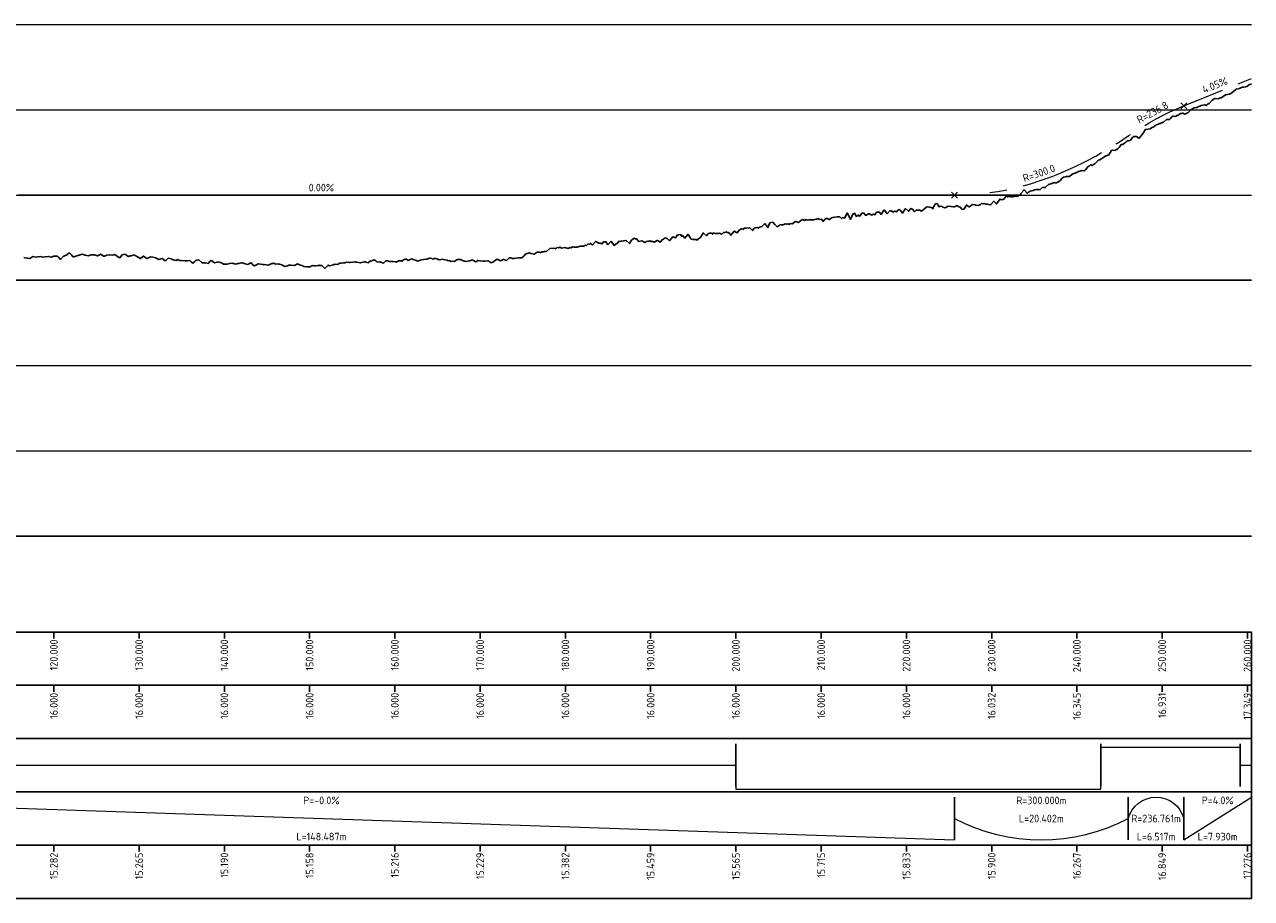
# Model space of a CAD drawing. Header units: metres. Extents: x 201888 to 228431, y 396158 to 403166.
# Tile 50 of 50: x 228287 to 228431, y 402855 to 402958. Entities that reach past the tile are written whole.
import ezdxf

# ---------------------------------------------------------------- set-up
doc = ezdxf.new("R2010")
doc.units = ezdxf.units.M
doc.linetypes.add('AM-AS', pattern=[16, 10, -2, 2, -2])
doc.layers.add('C3D-PROFILE', color=7, linetype='Continuous')
for name, color, linetype, lineweight in [('N-WA-AM-AS_WEG-G', 10, 'AM-AS', 18), ('X-XX-AL-DETAIL_1-G', 7, 'Continuous', 18), ('X-XX-AL-DETAIL_1-S', 253, 'Continuous', 18), ('X-XX-AL-DETAIL_2-G', 7, 'Continuous', 25), ('X-XX-AL-PROFIELBALK-G', 7, 'Continuous', 25), ('X-XX-AL-T18', 7, 'Continuous', 18), ('X-XX-AL-T25', 7, 'Continuous', 25)]:
    doc.layers.add(name, color=color, linetype=linetype, lineweight=lineweight)
doc.styles.add('NLCS-ISO', font='NLCS-ISO.ttf')

msp = doc.modelspace()

# ---------------------------------------------------------------- linework, layer by layer
at = {"layer": 'C3D-PROFILE', "color": 7, "linetype": 'Continuous', "lineweight": -3}
msp.add_lwpolyline([(228287.386, 402930.459), (228287.56, 402930.415), (228287.746, 402930.375), (228287.87, 402930.353), (228288.107, 402930.31), (228288.465, 402930.538), (228288.468, 402930.54), (228288.47, 402930.54), (228288.828, 402930.467), (228289.07, 402930.533), (228289.369, 402930.54), (228289.67, 402930.47), (228289.911, 402930.534), (228290.27, 402930.558), (228290.271, 402930.558), (228290.274, 402930.557), (228290.632, 402930.498), (228290.87, 402930.581), (228290.993, 402930.586), (228291.178, 402930.6), (228291.353, 402930.592), (228291.47, 402930.462), (228291.714, 402930.219), (228292.07, 402930.594), (228292.075, 402930.599), (228292.082, 402930.605), (228292.436, 402930.758), (228292.67, 402930.963), (228292.796, 402930.953), (228292.987, 402930.746), (228293.157, 402930.507), (228293.27, 402930.523), (228293.518, 402930.613), (228293.87, 402930.715), (228293.878, 402930.717), (228293.891, 402930.719), (228294.239, 402930.819), (228294.47, 402930.767), (228294.6, 402930.727), (228294.795, 402930.671), (228294.961, 402930.624), (228295.07, 402930.673), (228295.321, 402930.756), (228295.67, 402930.763), (228295.682, 402930.766), (228295.7, 402930.758), (228296.043, 402930.626), (228296.27, 402930.749), (228296.403, 402930.825), (228296.604, 402930.699), (228296.764, 402930.611), (228296.87, 402930.613), (228297.125, 402930.694), (228297.47, 402930.753), (228297.486, 402930.748), (228297.508, 402930.755), (228297.846, 402930.727), (228298.071, 402930.781), (228298.207, 402930.728), (228298.413, 402930.522), (228298.568, 402930.442), (228298.671, 402930.41), (228298.928, 402930.753), (228299.271, 402930.814), (228299.289, 402930.804), (228299.317, 402930.788), (228299.65, 402930.548), (228299.871, 402930.63), (228300.011, 402930.639), (228300.221, 402930.716), (228300.371, 402930.742), (228300.471, 402930.682), (228300.732, 402930.519), (228301.071, 402930.34), (228301.093, 402930.319), (228301.126, 402930.358), (228301.453, 402930.602), (228301.671, 402930.435), (228301.814, 402930.304), (228302.03, 402930.402), (228302.175, 402930.494), (228302.271, 402930.5), (228302.536, 402930.467), (228302.871, 402930.404), (228302.896, 402930.407), (228302.934, 402930.372), (228303.257, 402930.203), (228303.471, 402930.287), (228303.618, 402930.315), (228303.839, 402930.17), (228303.978, 402930.047), (228304.071, 402930.076), (228304.339, 402930.346), (228304.671, 402930.27), (228304.7, 402930.242), (228304.743, 402930.234), (228305.061, 402930.116), (228305.271, 402930.09), (228305.421, 402930.199), (228305.647, 402930.079), (228305.782, 402930.09), (228305.871, 402930.086), (228306.313, 402930.043), (228306.471, 402930.049), (228306.503, 402930.032), (228306.552, 402930.034), (228306.864, 402930.07), (228307.071, 402929.878), (228307.225, 402929.794), (228307.456, 402929.982), (228307.586, 402930.104), (228307.671, 402930.125), (228307.946, 402930.16), (228308.271, 402929.841), (228308.307, 402929.799), (228308.36, 402929.799), (228308.668, 402929.8), (228308.872, 402929.759), (228309.028, 402929.743), (228309.265, 402929.997), (228309.389, 402930.091), (228309.472, 402930.057), (228309.75, 402929.816), (228310.072, 402929.907), (228310.111, 402929.888), (228310.169, 402929.923), (228310.471, 402929.865), (228310.672, 402929.774), (228310.832, 402929.663), (228311.073, 402929.655), (228311.193, 402929.656), (228311.272, 402929.672), (228311.553, 402929.742), (228311.872, 402929.769), (228311.914, 402929.746), (228311.978, 402929.745), (228312.275, 402929.672), (228312.472, 402929.727), (228312.636, 402929.718), (228312.882, 402929.798), (228312.996, 402929.778), (228313.072, 402929.814), (228313.357, 402929.688), (228313.672, 402929.634), (228313.718, 402929.624), (228313.786, 402929.678), (228314.078, 402929.822), (228314.272, 402929.597), (228314.439, 402929.446), (228314.691, 402929.598), (228314.8, 402929.671), (228314.872, 402929.69), (228315.16, 402929.676), (228315.472, 402929.623), (228315.521, 402929.572), (228315.595, 402929.605), (228316.072, 402929.529), (228316.499, 402929.723), (228316.603, 402929.753), (228316.672, 402929.781), (228316.964, 402929.666), (228317.272, 402929.699), (228317.325, 402929.671), (228317.404, 402929.669), (228317.685, 402929.596), (228317.872, 402929.467), (228318.046, 402929.372), (228318.308, 402929.47), (228318.407, 402929.49), (228318.472, 402929.527), (228318.768, 402929.534), (228319.072, 402929.519), (228319.128, 402929.509), (228319.213, 402929.559), (228319.489, 402929.679), (228319.673, 402929.623), (228319.85, 402929.543), (228320.117, 402929.447), (228320.21, 402929.368), (228320.273, 402929.393), (228320.571, 402929.354), (228320.873, 402929.33), (228320.932, 402929.341), (228321.021, 402929.383), (228321.293, 402929.483), (228321.473, 402929.471), (228321.653, 402929.445), (228321.926, 402929.505), (228322.014, 402929.533), (228322.073, 402929.506), (228322.375, 402929.486), (228322.673, 402929.199), (228322.735, 402929.176), (228322.83, 402929.259), (228323.096, 402929.547), (228323.273, 402929.445), (228323.734, 402929.582), (228323.873, 402929.654), (228324.178, 402929.622), (228324.473, 402929.773), (228324.539, 402929.762), (228324.639, 402929.784), (228324.9, 402929.824), (228325.073, 402929.814), (228325.26, 402929.895), (228325.543, 402929.863), (228325.621, 402929.839), (228325.673, 402929.849), (228325.982, 402929.895), (228326.273, 402929.917), (228326.343, 402929.885), (228326.447, 402929.885), (228326.873, 402929.806), (228327.352, 402929.914), (228327.425, 402929.959), (228327.473, 402929.894), (228327.785, 402929.83), (228328.073, 402930.03), (228328.146, 402929.985), (228328.256, 402930.08), (228328.507, 402930.174), (228328.673, 402930.061), (228328.868, 402929.899), (228329.16, 402929.916), (228329.228, 402929.949), (228329.273, 402929.892), (228329.589, 402929.79), (228329.873, 402930.06), (228329.95, 402930.058), (228330.065, 402930.052), (228330.31, 402929.957), (228330.474, 402929.973), (228330.671, 402929.965), (228330.969, 402929.914), (228331.032, 402929.937), (228331.074, 402929.904), (228331.393, 402930.048), (228331.674, 402930.048), (228331.753, 402929.988), (228331.873, 402930.138), (228332.114, 402930.239), (228332.274, 402930.24), (228332.475, 402930.076), (228332.778, 402930.263), (228332.835, 402930.23), (228332.874, 402930.279), (228333.196, 402930.185), (228333.474, 402930.069), (228333.557, 402929.996), (228333.682, 402930.044), (228333.918, 402930.113), (228334.074, 402930.154), (228334.278, 402930.204), (228334.586, 402930.249), (228334.639, 402930.249), (228334.674, 402930.262), (228335, 402930.365), (228335.274, 402930.31), (228335.36, 402930.217), (228335.491, 402930.314), (228335.721, 402930.315), (228335.874, 402930.273), (228336.082, 402930.161), (228336.395, 402930.219), (228336.443, 402930.228), (228336.474, 402930.227), (228336.803, 402930.153), (228337.074, 402930.124), (228337.164, 402930.056), (228337.299, 402930.083), (228337.525, 402929.98), (228337.674, 402929.993), (228337.885, 402929.974), (228338.204, 402930.165), (228338.246, 402930.186), (228338.274, 402930.195), (228338.607, 402930.219), (228338.874, 402930.094), (228338.968, 402930.055), (228339.108, 402930.018), (228339.328, 402929.964), (228339.474, 402930.004), (228339.689, 402930.041), (228340.012, 402930.15), (228340.05, 402930.14), (228340.074, 402930.142), (228340.41, 402929.923), (228340.674, 402930.092), (228340.917, 402930.058), (228341.275, 402929.995), (228341.493, 402930.007), (228341.821, 402930.046), (228341.853, 402930.039), (228341.875, 402930.046), (228342.214, 402929.801), (228342.475, 402929.913), (228342.575, 402929.995), (228342.725, 402930.145), (228342.935, 402930.249), (228343.075, 402930.151), (228343.296, 402930.055), (228343.63, 402930.211), (228343.657, 402930.224), (228343.675, 402930.211), (228344.018, 402930.073), (228344.275, 402930.36), (228344.378, 402930.406), (228344.534, 402930.399), (228344.739, 402930.334), (228344.875, 402930.33), (228345.1, 402930.342), (228345.439, 402930.403), (228345.46, 402930.41), (228345.475, 402930.404), (228345.821, 402930.412), (228346.075, 402930.632), (228346.182, 402930.748), (228346.343, 402930.883), (228346.543, 402930.937), (228346.675, 402930.995), (228346.903, 402930.897), (228347.247, 402930.818), (228347.264, 402930.818), (228347.275, 402930.817), (228347.625, 402931.074), (228347.875, 402931.05), (228347.985, 402930.971), (228348.152, 402931.097), (228348.346, 402931.118), (228348.475, 402931.138), (228348.707, 402931.151), (228349.056, 402931.458), (228349.075, 402931.469), (228349.113, 402931.478), (228349.675, 402931.523), (228349.789, 402931.448), (228349.96, 402931.622), (228350.15, 402931.585), (228350.275, 402931.646), (228350.51, 402931.552), (228350.865, 402931.598), (228350.871, 402931.596), (228350.875, 402931.596), (228351.232, 402931.51), (228351.475, 402931.621), (228351.593, 402931.554), (228351.769, 402931.679), (228351.953, 402931.643), (228352.076, 402931.668), (228352.314, 402931.668), (228352.673, 402931.774), (228352.675, 402931.775), (228352.676, 402931.775), (228353.035, 402931.77), (228353.276, 402931.9), (228353.396, 402931.849), (228353.578, 402932.035), (228353.757, 402932.021), (228353.876, 402932.089), (228354.118, 402931.906), (228354.476, 402932.327), (228354.478, 402932.326), (228354.482, 402932.328), (228354.839, 402932.119), (228355.076, 402932.134), (228355.2, 402932.011), (228355.386, 402932.27), (228355.56, 402932.287), (228355.676, 402932.28), (228355.921, 402931.942), (228356.276, 402932.346), (228356.282, 402932.344), (228356.291, 402932.338), (228356.643, 402931.851), (228356.876, 402932.059), (228357.003, 402932.069), (228357.195, 402932.35), (228357.364, 402932.334), (228357.476, 402932.346), (228358.03, 402932.418), (228358.076, 402932.403), (228358.085, 402932.404), (228358.099, 402932.402), (228358.446, 402932.065), (228358.676, 402932.485), (228358.807, 402932.555), (228359.004, 402932.71), (228359.167, 402932.617), (228359.276, 402932.627), (228359.528, 402932.319), (228359.876, 402932.379), (228359.889, 402932.372), (228359.908, 402932.377), (228360.25, 402932.189), (228360.476, 402932.341), (228360.61, 402932.333), (228360.812, 402932.398), (228360.971, 402932.332), (228361.076, 402932.366), (228361.332, 402932.24), (228361.676, 402932.444), (228361.692, 402932.448), (228361.717, 402932.445), (228362.053, 402932.253), (228362.276, 402932.514), (228362.414, 402932.582), (228362.621, 402932.751), (228362.775, 402932.688), (228362.877, 402932.678), (228363.135, 402932.41), (228363.477, 402932.838), (228363.496, 402932.837), (228363.525, 402932.855), (228363.857, 402932.755), (228364.077, 402933.089), (228364.217, 402933.088), (228364.43, 402933.121), (228364.578, 402932.897), (228364.677, 402933.027), (228364.939, 402932.722), (228365.277, 402933.153), (228365.3, 402933.164), (228365.334, 402933.145), (228365.66, 402932.608), (228365.877, 402932.545), (228366.021, 402932.535), (228366.238, 402932.543), (228366.382, 402932.484), (228366.477, 402932.609), (228366.742, 402932.757), (228367.077, 402933.297), (228367.103, 402933.307), (228367.143, 402933.311), (228367.464, 402932.999), (228367.677, 402933.268), (228367.825, 402933.288), (228368.047, 402933.289), (228368.185, 402933.172), (228368.277, 402933.315), (228368.546, 402933.262), (228368.877, 402933.266), (228368.907, 402933.281), (228368.951, 402933.281), (228369.267, 402933.16), (228369.477, 402933.371), (228369.628, 402933.383), (228369.856, 402933.459), (228369.989, 402933.319), (228370.077, 402933.38), (228370.35, 402933.041), (228370.677, 402933.481), (228370.71, 402933.522), (228370.76, 402933.516), (228370.933, 402933.409), (228371.071, 402933.323), (228371.279, 402933.594), (228371.431, 402933.709), (228371.657, 402933.831), (228371.791, 402933.712), (228371.882, 402933.866), (228372.152, 402933.881), (228372.484, 402933.931), (228372.512, 402933.918), (228372.552, 402933.915), (228372.872, 402933.603), (228373.087, 402933.892), (228373.232, 402933.92), (228373.448, 402933.976), (228373.592, 402933.866), (228373.69, 402934.008), (228373.953, 402934.075), (228374.293, 402934.407), (228374.313, 402934.416), (228374.343, 402934.392), (228374.673, 402933.953), (228374.896, 402934.497), (228375.238, 402934.57), (228375.498, 402934.315), (228375.754, 402934.037), (228376.101, 402934.278), (228376.114, 402934.28), (228376.133, 402934.292), (228376.283, 402934.289), (228376.474, 402934.286), (228376.708, 402934.376), (228376.833, 402934.349), (228377.014, 402934.403), (228377.192, 402934.31), (228377.316, 402934.418), (228377.552, 402934.385), (228377.891, 402934.658), (228377.911, 402934.647), (228377.925, 402934.668), (228378.27, 402934.537), (228378.533, 402934.783), (228378.63, 402934.804), (228378.769, 402934.898), (228378.989, 402934.796), (228379.141, 402934.904), (228379.348, 402934.805), (228379.647, 402934.878), (228379.708, 402934.815), (228379.75, 402934.872), (228380.067, 402934.842), (228380.358, 402934.952), (228380.426, 402934.916), (228380.524, 402935.012), (228380.786, 402934.88), (228380.967, 402934.921), (228381.145, 402934.656), (228381.402, 402934.969), (228381.504, 402934.963), (228381.575, 402935.06), (228381.633, 402935.025), (228381.863, 402934.891), (228382.189, 402935.088), (228382.221, 402935.101), (228382.267, 402935.127), (228382.803, 402935.218), (228383.128, 402935.191), (228383.297, 402935.008), (228383.417, 402935.127), (228383.655, 402935.053), (228383.989, 402935.65), (228384.014, 402935.643), (228384.031, 402935.647), (228384.372, 402934.911), (228384.646, 402935.523), (228384.731, 402935.58), (228384.85, 402935.623), (228385.089, 402935.258), (228385.26, 402935.414), (228385.448, 402935.283), (228385.711, 402935.651), (228385.806, 402935.629), (228385.874, 402935.663), (228386.165, 402935.372), (228386.488, 402935.554), (228386.523, 402935.548), (228386.572, 402935.578), (228386.881, 402935.421), (228386.983, 402935.474), (228387.104, 402935.536), (228387.239, 402935.454), (228387.424, 402935.75), (228387.597, 402935.751), (228387.724, 402935.788), (228387.955, 402935.486), (228388.269, 402936.005), (228388.312, 402936.005), (228388.344, 402936.001), (228388.67, 402935.568), (228388.964, 402935.925), (228389.028, 402935.875), (228389.114, 402935.937), (228389.386, 402935.761), (228389.585, 402935.884), (228389.743, 402935.784), (228389.959, 402936.044), (228390.101, 402936.062), (228390.205, 402935.993), (228390.459, 402935.652), (228390.804, 402936.177), (228390.816, 402936.185), (228390.825, 402936.181), (228391.174, 402935.871), (228391.445, 402936.201), (228391.532, 402936.15), (228391.649, 402936.125), (228391.889, 402935.813), (228392.066, 402935.997), (228392.333, 402935.99), (228392.491, 402935.986), (228392.604, 402935.9), (228392.69, 402935.886), (228393.302, 402936.383), (228393.316, 402936.391), (228393.321, 402936.395), (228393.675, 402936.349), (228393.943, 402936.256), (228394.032, 402936.146), (228394.15, 402936.452), (228394.389, 402936.773), (228394.569, 402936.752), (228394.746, 402936.391), (228394.98, 402936.445), (228395.103, 402936.417), (228395.196, 402936.336), (228395.46, 402936.258), (228395.81, 402936.462), (228395.817, 402936.469), (228395.822, 402936.464), (228396.174, 402936.434), (228396.449, 402936.394), (228396.531, 402936.39), (228396.639, 402936.406), (228396.888, 402936.521), (228397.076, 402936.386), (228397.245, 402936.344), (228397.469, 402936.077), (228397.602, 402936.104), (228397.684, 402936.134), (228397.702, 402936.141), (228397.958, 402936.594), (228398.288, 402936.384), (228398.315, 402936.408), (228398.335, 402936.379), (228398.671, 402936.638), (228398.969, 402936.627), (228399.027, 402936.585), (228399.103, 402936.568), (228399.384, 402936.538), (228399.602, 402936.649), (228399.74, 402936.777), (228399.918, 402936.737), (228400.096, 402936.762), (228400.235, 402936.699), (228400.453, 402936.692), (228400.733, 402936.614), (228400.809, 402936.672), (228400.868, 402936.695), (228401.165, 402937.037), (228401.501, 402936.747), (228401.522, 402936.744), (228401.548, 402936.766), (228401.878, 402937.282), (228402.134, 402937.215), (228402.234, 402937.229), (228402.364, 402937.296), (228402.591, 402937.575), (228402.767, 402937.543), (228402.947, 402937.588), (228403.034, 402937.588), (228403.176, 402937.587), (228403.303, 402937.574), (228403.404, 402937.571), (228403.659, 402937.635), (228403.977, 402937.591), (228404.015, 402937.63), (228404.044, 402937.626), (228404.37, 402937.985), (228404.684, 402938.347), (228404.726, 402938.352), (228404.779, 402938.321), (228405.082, 402937.973), (228405.324, 402938.146), (228405.438, 402938.22), (228405.58, 402938.24), (228405.793, 402938.308), (228405.964, 402938.367), (228406.149, 402938.425), (228406.381, 402938.396), (228406.505, 402938.392), (228406.604, 402938.425), (228406.861, 402938.633), (228407.182, 402938.636), (228407.216, 402938.645), (228407.244, 402938.675), (228407.572, 402939.002), (228407.883, 402939.088), (228407.928, 402939.127), (228407.984, 402939.116), (228408.284, 402939.223), (228408.384, 402939.207), (228408.525, 402939.186), (228408.639, 402939.266), (228408.778, 402939.321), (228408.994, 402939.504), (228409.172, 402939.703), (228409.35, 402939.877), (228409.566, 402939.918), (228409.705, 402939.942), (228409.819, 402939.943), (228410.06, 402939.944), (228410.354, 402940.221), (228410.415, 402940.264), (228410.466, 402940.254), (228410.979, 402940.456), (228411.113, 402940.51), (228411.126, 402940.508), (228411.142, 402940.51), (228411.481, 402940.641), (228411.76, 402940.62), (228411.836, 402940.66), (228411.93, 402940.74), (228412.192, 402941.09), (228412.407, 402941.2), (228412.547, 402941.346), (228412.718, 402941.213), (228413.054, 402941.458), (228413.506, 402941.904), (228413.613, 402941.891), (228413.701, 402941.944), (228413.734, 402941.966), (228413.968, 402942.125), (228414.294, 402942.333), (228414.323, 402942.363), (228414.348, 402942.369), (228414.678, 402942.472), (228414.994, 402942.986), (228415.034, 402943.04), (228415.082, 402943.039), (228415.389, 402942.974), (228415.641, 402943.149), (228415.744, 402943.227), (228415.87, 402943.359), (228416.1, 402943.687), (228416.288, 402943.693), (228416.455, 402943.795), (228416.657, 402943.956), (228416.81, 402944.11), (228416.935, 402944.118), (228417.165, 402944.16), (228417.445, 402944.518), (228417.521, 402944.602), (228417.582, 402944.622), (228417.82, 402944.616), (228417.876, 402944.615), (228418.225, 402944.424), (228418.232, 402944.427), (228418.24, 402944.428), (228418.587, 402944.862), (228418.865, 402945.264), (228418.943, 402945.449), (228419.042, 402945.433), (228419.299, 402945.493), (228419.504, 402945.521), (228419.655, 402945.634), (228419.843, 402945.723), (228420.01, 402945.823), (228420.144, 402945.956), (228420.366, 402946.051), (228420.644, 402946.162), (228420.722, 402946.173), (228420.784, 402946.199), (228421.078, 402946.319), (228421.424, 402946.606), (228421.434, 402946.611), (228421.446, 402946.614), (228421.789, 402946.622), (228421.906, 402946.761), (228422.062, 402946.946), (228422.145, 402946.998), (228422.253, 402947.022), (228422.502, 402946.993), (228422.695, 402947.109), (228422.858, 402947.19), (228423.068, 402947.315), (228423.215, 402947.344), (228423.328, 402947.382), (228423.571, 402947.249), (228423.884, 402947.414), (228423.927, 402947.42), (228423.961, 402947.442), (228424.284, 402947.752), (228424.594, 402947.943), (228424.64, 402947.976), (228424.699, 402947.987), (228424.996, 402948.024), (228425.227, 402948.145), (228425.353, 402948.206), (228425.514, 402948.254), (228425.709, 402948.318), (228425.86, 402948.349), (228425.992, 402948.304), (228426.065, 402948.279), (228426.335, 402948.45), (228426.422, 402948.5), (228426.488, 402948.545), (228426.779, 402948.899), (228427.114, 402949.093), (228427.136, 402949.093), (228427.165, 402949.098), (228427.493, 402949.058), (228427.741, 402949.148), (228427.85, 402949.164), (228427.995, 402949.278), (228428.207, 402949.417), (228428.367, 402949.5), (228428.825, 402949.588), (228428.994, 402949.665), (228429.278, 402949.918), (228429.62, 402950.165), (228429.635, 402950.179), (228429.655, 402950.187), (228429.992, 402950.243), (228430.078, 402950.294), (228430.246, 402950.395), (228430.35, 402950.407), (228430.489, 402950.418), (228430.707, 402950.443), (228430.869, 402950.48), (228431.064, 402950.638), (228431.326, 402950.767), (228431.396, 402950.811)], dxfattribs=at)
at = {"layer": 'C3D-PROFILE', "color": 102}
msp.add_lwpolyline([(228286.746, 402937.763), (228289.209, 402937.763), (228291.209, 402937.763), (228291.709, 402937.763), (228294.209, 402937.763), (228296.709, 402937.763), (228299.209, 402937.763), (228301.709, 402937.763), (228301.71, 402937.763), (228303.209, 402937.763), (228307.209, 402937.763), (228311.209, 402937.763), (228315.209, 402937.763), (228319.209, 402937.763), (228323.209, 402937.763), (228327.209, 402937.763), (228331.209, 402937.763), (228335.209, 402937.763), (228339.209, 402937.763), (228343.209, 402937.763), (228347.209, 402937.763), (228351.209, 402937.763), (228355.209, 402937.763), (228359.209, 402937.763), (228363.209, 402937.763), (228367.209, 402937.763), (228370.933, 402937.763), (228371.206, 402937.763), (228371.209, 402937.763), (228371.212, 402937.763), (228375.209, 402937.763), (228375.241, 402937.763), (228376.283, 402937.763), (228379.209, 402937.763), (228381.633, 402937.763), (228383.126, 402937.763), (228383.209, 402937.763), (228386.983, 402937.763), (228387.113, 402937.763), (228387.208, 402937.763), (228391.078, 402937.763), (228391.207, 402937.763), (228391.337, 402937.763), (228392.333, 402937.763), (228395.207, 402937.763), (228397.684, 402937.763), (228399.028, 402937.763), (228399.206, 402937.763), (228403.014, 402937.763), (228403.034, 402937.763), (228403.205, 402937.763), (228403.266, 402937.763), (228404.444, 402937.763)], dxfattribs=at)
at = {"layer": 'N-WA-AM-AS_WEG-G', "flags": 128}
msp.add_lwpolyline([(228170.925, 402907.494), (228186.264, 402915.978), (228187.44, 402916.594), (228188.617, 402917.141), (228189.793, 402917.618), (228190.97, 402918.027), (228192.146, 402918.366), (228193.322, 402918.636), (228194.499, 402918.837), (228195.675, 402918.969), (228196.211, 402919.024), (228196.747, 402919.1), (228197.283, 402919.197), (228197.818, 402919.316), (228198.354, 402919.456), (228198.89, 402919.617), (228199.425, 402919.799), (228199.961, 402920.003), (228240.661, 402936.283), (228241.586, 402936.63), (228242.511, 402936.93), (228243.436, 402937.185), (228244.361, 402937.393), (228245.286, 402937.555), (228246.211, 402937.67), (228247.136, 402937.74), (228248.061, 402937.763), (228396.548, 402937.763), (228397.823, 402937.79), (228399.098, 402937.871), (228400.373, 402938.007), (228401.648, 402938.196), (228402.923, 402938.44), (228404.198, 402938.738), (228405.473, 402939.091), (228406.748, 402939.497), (228408.024, 402939.958), (228409.299, 402940.473), (228410.574, 402941.042), (228411.849, 402941.665), (228413.124, 402942.342), (228414.399, 402943.074), (228415.674, 402943.86), (228416.949, 402944.7), (228417.764, 402945.24), (228418.579, 402945.752), (228419.393, 402946.236), (228420.208, 402946.692), (228421.022, 402947.12), (228421.837, 402947.519), (228422.652, 402947.891), (228423.466, 402948.235), (228431.396, 402951.445)], dxfattribs=at)
at = {"layer": 'X-XX-AL-DETAIL_1-G', "color": 7, "linetype": 'Continuous', "lineweight": 18}
for p, q in [((228170.925, 402957.763), (228431.396, 402957.763)), ((228170.925, 402947.763), (228431.396, 402947.763)), ((228170.925, 402937.763), (228431.396, 402937.763)), ((228170.925, 402917.763), (228431.396, 402917.763)), ((228170.925, 402907.763), (228431.396, 402907.763))]:
    msp.add_line(p, q, dxfattribs=at)
at = {"layer": 'X-XX-AL-DETAIL_1-S', "color": 253, "linetype": 'Continuous', "lineweight": 18}
for p, q in [((228423.113, 402947.881), (228423.82, 402948.589)), ((228423.113, 402948.589), (228423.82, 402947.881)), ((228396.194, 402937.409), (228396.901, 402938.116)), ((228396.194, 402938.116), (228396.901, 402937.409)), ((228396.194, 402937.409), (228396.901, 402938.116)), ((228396.194, 402938.116), (228396.901, 402937.409))]:
    msp.add_line(p, q, dxfattribs=at)
at = {"layer": 'X-XX-AL-DETAIL_2-G', "color": 7, "linetype": 'Continuous', "lineweight": 25}
for p, q in [((228170.925, 402927.763), (228431.396, 402927.763)), ((228170.925, 402897.763), (228431.396, 402897.763))]:
    msp.add_line(p, q, dxfattribs=at)
at = {"layer": 'X-XX-AL-PROFIELBALK-G', "color": 7, "linetype": 'Continuous', "lineweight": 25}
for p, q in [((228290.925, 402886.513), (228290.925, 402885.763)), ((228300.925, 402886.513), (228300.925, 402885.763)), ((228310.925, 402886.513), (228310.925, 402885.763)), ((228320.925, 402886.513), (228320.925, 402885.763)), ((228330.925, 402886.513), (228330.925, 402885.763)), ((228340.925, 402886.513), (228340.925, 402885.763)), ((228350.925, 402886.513), (228350.925, 402885.763)), ((228360.925, 402886.513), (228360.925, 402885.763)), ((228370.925, 402886.513), (228370.925, 402885.763)), ((228380.925, 402886.513), (228380.925, 402885.763)), ((228390.925, 402886.513), (228390.925, 402885.763)), ((228400.925, 402886.513), (228400.925, 402885.763)), ((228410.925, 402886.513), (228410.925, 402885.763)), ((228420.925, 402886.513), (228420.925, 402885.763)), ((228430.925, 402886.513), (228430.925, 402885.763)), ((228290.925, 402880.263), (228290.925, 402879.513)), ((228300.925, 402880.263), (228300.925, 402879.513)), ((228310.925, 402880.263), (228310.925, 402879.513)), ((228320.925, 402880.263), (228320.925, 402879.513)), ((228330.925, 402880.263), (228330.925, 402879.513)), ((228340.925, 402880.263), (228340.925, 402879.513)), ((228350.925, 402880.263), (228350.925, 402879.513)), ((228360.925, 402880.263), (228360.925, 402879.513)), ((228370.925, 402880.263), (228370.925, 402879.513)), ((228380.925, 402880.263), (228380.925, 402879.513)), ((228390.925, 402880.263), (228390.925, 402879.513)), ((228400.925, 402880.263), (228400.925, 402879.513)), ((228410.925, 402880.263), (228410.925, 402879.513)), ((228420.925, 402880.263), (228420.925, 402879.513)), ((228430.925, 402880.263), (228430.925, 402879.513)), ((228370.933, 402868.388), (228370.933, 402873.388)), ((228413.734, 402868.388), (228413.734, 402873.388)), ((228430.078, 402868.388), (228430.078, 402873.388)), ((228396.548, 402862.138), (228396.548, 402867.138)), ((228416.949, 402862.138), (228416.949, 402867.138)), ((228423.466, 402862.138), (228423.466, 402867.138)), ((228431.396, 402862.138), (228431.396, 402867.138)), ((228290.925, 402861.513), (228290.925, 402860.763)), ((228300.925, 402861.513), (228300.925, 402860.763)), ((228310.925, 402861.513), (228310.925, 402860.763)), ((228320.925, 402861.513), (228320.925, 402860.763)), ((228330.925, 402861.513), (228330.925, 402860.763)), ((228340.925, 402861.513), (228340.925, 402860.763)), ((228350.925, 402861.513), (228350.925, 402860.763)), ((228360.925, 402861.513), (228360.925, 402860.763)), ((228370.925, 402861.513), (228370.925, 402860.763)), ((228380.925, 402861.513), (228380.925, 402860.763)), ((228390.925, 402861.513), (228390.925, 402860.763)), ((228400.925, 402861.513), (228400.925, 402860.763)), ((228410.925, 402861.513), (228410.925, 402860.763)), ((228420.925, 402861.513), (228420.925, 402860.763)), ((228430.925, 402861.513), (228430.925, 402860.763))]:
    msp.add_line(p, q, dxfattribs=at)
for points in [[(228170.925, 402880.263), (228431.396, 402880.263), (228431.396, 402886.513), (228170.925, 402886.513)], [(228170.925, 402874.013), (228431.396, 402874.013), (228431.396, 402880.263), (228170.925, 402880.263)], [(228170.925, 402867.763), (228431.396, 402867.763), (228431.396, 402874.013), (228170.925, 402874.013)], [(228170.925, 402861.513), (228431.396, 402861.513), (228431.396, 402867.763), (228170.925, 402867.763)], [(228170.925, 402855.263), (228431.396, 402855.263), (228431.396, 402861.513), (228170.925, 402861.513)]]:
    msp.add_3dface(points, dxfattribs=at)
at = {"layer": 'X-XX-AL-T18', "color": 7, "linetype": 'Continuous', "lineweight": 18}
for p, q in [((228413.734, 402870.888), (228413.734, 402873.025)), ((228413.734, 402873.025), (228430.078, 402873.025)), ((228430.078, 402873.025), (228430.078, 402870.888)), ((228270.11, 402870.888), (228370.933, 402870.888)), ((228370.933, 402870.888), (228370.933, 402868.075)), ((228413.734, 402868.075), (228413.734, 402870.888)), ((228430.078, 402870.888), (228430.078, 402870.888)), ((228430.078, 402870.888), (228431.396, 402870.888)), ((228248.061, 402867.138), (228396.548, 402862.138)), ((228370.933, 402868.075), (228413.734, 402868.075)), ((228423.466, 402862.138), (228431.396, 402867.138))]:
    msp.add_line(p, q, dxfattribs=at)
at = {"layer": 'X-XX-AL-T18', "color": 7, "linetype": 'Continuous', "lineweight": 18, "extrusion": (0, 0, -1)}
msp.add_arc((-228420.208, 402863.764), 3.374, 15.00836, 164.99164, dxfattribs=at)
at = {"layer": 'X-XX-AL-T18', "color": 7, "linetype": 'Continuous', "lineweight": 18}
msp.add_arc((228406.748, 402884.199), 22.061, 242.45894, 297.54106, dxfattribs=at)

# ---------------------------------------------------------------- texts
at = {"layer": 'X-XX-AL-T25', "color": 7, "linetype": 'Continuous', "lineweight": 25, "char_height": 0.9, "style": 'NLCS-ISO'}
for s, insert, attachment_point, rotation in [('{\\fNLCS-ISO|b0|i0|c0|p10;\\C256;4.05%}', (228427.272, 402950.234), 8, 22.03779), ('{\\fNLCS-ISO|b0|i0|c0|p10;R=236.8}', (228420.005, 402947.065), 8, 28.47648), ('{\\fNLCS-ISO|b0|i0|c0|p10;R=300.0}', (228406.612, 402939.9), 8, 18.77944), ('{\\fNLCS-ISO|b0|i0|c0|p10;\\C256;0.00%}', (228322.304, 402938.188), 8, 360), ('120.000', (228290.925, 402885.638), 6, 90), ('130.000', (228300.925, 402885.638), 6, 90), ('140.000', (228310.925, 402885.638), 6, 90), ('150.000', (228320.925, 402885.638), 6, 90), ('160.000', (228330.925, 402885.638), 6, 90), ('170.000', (228340.925, 402885.638), 6, 90), ('180.000', (228350.925, 402885.638), 6, 90), ('190.000', (228360.925, 402885.638), 6, 90), ('200.000', (228370.925, 402885.638), 6, 90), ('210.000', (228380.925, 402885.638), 6, 90), ('220.000', (228390.925, 402885.638), 6, 90), ('230.000', (228400.925, 402885.638), 6, 90), ('240.000', (228410.925, 402885.638), 6, 90), ('250.000', (228420.925, 402885.638), 6, 90), ('260.000', (228430.925, 402885.638), 6, 90), ('16.000', (228290.925, 402879.388), 6, 90), ('16.000', (228300.925, 402879.388), 6, 90), ('16.000', (228310.925, 402879.388), 6, 90), ('16.000', (228320.925, 402879.388), 6, 90), ('16.000', (228330.925, 402879.388), 6, 90), ('16.000', (228340.925, 402879.388), 6, 90), ('16.000', (228350.925, 402879.388), 6, 90), ('16.000', (228360.925, 402879.388), 6, 90), ('16.000', (228370.925, 402879.388), 6, 90), ('16.000', (228380.925, 402879.388), 6, 90), ('16.000', (228390.925, 402879.388), 6, 90), ('16.032', (228400.925, 402879.388), 6, 90), ('16.345', (228410.925, 402879.388), 6, 90), ('16.931', (228420.925, 402879.388), 6, 90), ('17.349', (228430.925, 402879.388), 6, 90), ('15.282', (228290.925, 402860.638), 6, 90), ('15.265', (228300.925, 402860.638), 6, 90), ('15.190', (228310.925, 402860.638), 6, 90), ('15.158', (228320.925, 402860.638), 6, 90), ('15.216', (228330.925, 402860.638), 6, 90), ('15.229', (228340.925, 402860.638), 6, 90), ('15.382', (228350.925, 402860.638), 6, 90), ('15.459', (228360.925, 402860.638), 6, 90), ('15.565', (228370.925, 402860.638), 6, 90), ('15.715', (228380.925, 402860.638), 6, 90), ('15.833', (228390.925, 402860.638), 6, 90), ('15.900', (228400.925, 402860.638), 6, 90), ('16.267', (228410.925, 402860.638), 6, 90), ('16.849', (228420.925, 402860.638), 6, 90), ('17.276', (228430.925, 402860.638), 6, 90)]:
    msp.add_mtext(s, dxfattribs=dict(at, insert=insert, attachment_point=attachment_point, rotation=rotation))
at = {"layer": 'X-XX-AL-T25', "color": 7, "linetype": 'Continuous', "lineweight": 25, "char_height": 0.9, "attachment_point": 5, "style": 'NLCS-ISO'}
for s, insert in [('P=-0.0%', (228322.304, 402866.763)), ('R=300.000m', (228406.748, 402866.763)), ('P=4.0%', (228427.431, 402866.763)), ('L=20.402m', (228406.748, 402864.638)), ('R=236.761m', (228420.208, 402864.638)), ('L=148.487m', (228322.304, 402862.513)), ('L=6.517m', (228420.208, 402862.513)), ('L=7.930m', (228427.431, 402862.513))]:
    msp.add_mtext(s, dxfattribs=dict(at, insert=insert))

doc.saveas('drawing.dxf')
